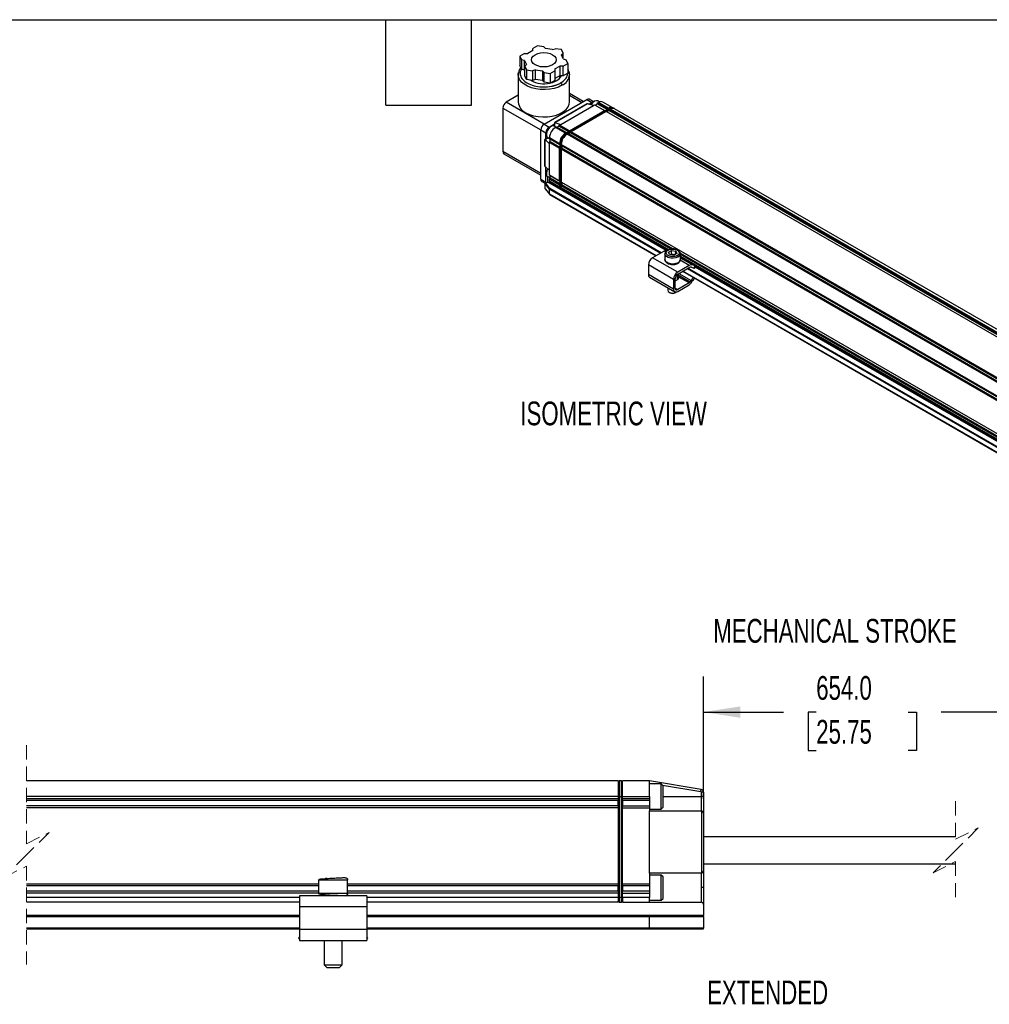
# Model space of a CAD drawing. Header units: millimetres. Extents: x 16 to 683, y 16 to 524.
# Tile 4 of 7: x 258 to 474, y 305 to 524. Entities that reach past the tile are written whole.
import ezdxf

# ---------------------------------------------------------------- set-up
doc = ezdxf.new("R2010")
doc.units = ezdxf.units.MM
doc.header["$LTSCALE"] = 2.5
doc.linetypes.add('HIDDEN', pattern=[1.905, 1.27, -0.635])
doc.layers.add('DIMENSIONS', color=140, linetype='Continuous', lineweight=25)
doc.layers.add('TEXT', color=140, linetype='Continuous', lineweight=25)
doc.styles.add('SLDTEXTSTYLE0', font='TXT', dxfattribs={"width": 0.7})
doc.dimstyles.new('SLDDIMSTYLE2', dxfattribs={"dimtxt": 5.39502, "dimasz": 8.255, "dimexe": 0, "dimexo": 0.0625, "dimgap": 1.348755, "dimtad": 0, "dimtih": 1, "dimtoh": 1, "dimrnd": 1e-09, "dimzin": 4, "dimdsep": 46, "dimtxsty": 'SLDTEXTSTYLE0', "dimsah": 1, "dimcen": 0.09, "dimadec": 0, "dimazin": 1, "dimtfac": 1, "dimtofl": 0, "dimtmove": 0, "dimatfit": 3, "dimfxl": 0, "dimfrac": 2, "dimtolj": 1, "dimtzin": 12, "dimarcsym": 0})

# ---------------------------------------------------------------- blocks, each defined once
blk = doc.blocks.new('_D_8')
at = {"layer": 'DIMENSIONS'}
for p, q in [((410.47, 350.31), (410.47, 377.58)), ((520.13, 348.71), (520.13, 377.58)), ((484.76, 373.17), (481.23, 366.11)), ((486.52, 369.64), (484.76, 373.17)), ((410.47, 369.64), (428.29, 369.64)), ((435.6, 369.64), (433.78, 369.64)), ((433.78, 369.64), (433.78, 361.06)), ((456.12, 369.64), (457.93, 369.64)), ((457.93, 369.64), (457.93, 361.06)), ((479.47, 369.64), (463.43, 369.64)), ((481.23, 366.11), (479.47, 369.64)), ((520.13, 369.64), (486.52, 369.64)), ((433.78, 361.06), (435.6, 361.06)), ((457.93, 361.06), (456.12, 361.06))]:
    blk.add_line(p, q, dxfattribs=at)
for points in [[(410.47, 369.64), (418.73, 368.37), (418.73, 370.91)], [(520.13, 369.64), (511.88, 370.91), (511.88, 368.37)]]:
    blk.add_solid(points, dxfattribs=at)
at = {"layer": 'DIMENSIONS', "char_height": 5.292, "attachment_point": 1, "style": 'SLDTEXTSTYLE0'}
for s, insert in [('654.0', (435.6, 377.67)), ('25.75', (435.6, 367.89))]:
    blk.add_mtext(s, dxfattribs=dict(at, insert=insert))

msp = doc.modelspace()

# ---------------------------------------------------------------- linework, layer by layer
for p, q in [((373.506, 518.027), (372.485, 517.438)), ((374.9, 517.812), (373.506, 518.027)), ((374.9, 517.812), (375.272, 517.439)), ((370.624, 516.364), (369.604, 515.775)), ((369.604, 515.775), (369.977, 514.97)), ((369.604, 515.775), (369.604, 513.626)), ((370.624, 516.364), (371.369, 516.364)), ((372.485, 517.008), (371.369, 516.364)), ((372.485, 517.008), (372.485, 517.438)), ((376.797, 517.203), (375.272, 517.439)), ((376.797, 517.203), (377.442, 517.418)), ((378.836, 517.203), (377.442, 517.418)), ((379.21, 516.398), (378.836, 517.203)), ((379.21, 516.398), (378.837, 516.026)), ((379.246, 515.145), (378.837, 516.026)), ((379.21, 515.224), (379.21, 516.398)), ((369.977, 512.821), (369.604, 513.626)), ((370.622, 514.755), (369.977, 514.97)), ((369.977, 514.97), (369.977, 512.821)), ((370.622, 514.755), (371.031, 513.874)), ((370.622, 512.606), (370.622, 514.755)), ((370.658, 513.502), (371.031, 513.874)), ((370.658, 513.502), (371.032, 512.698)), ((370.658, 511.354), (370.658, 513.502)), ((377.383, 512.892), (378.499, 513.536)), ((379.244, 513.536), (378.499, 513.536)), ((378.499, 513.536), (378.499, 511.388)), ((379.244, 513.536), (380.264, 514.126)), ((379.244, 511.388), (379.244, 513.536)), ((379.246, 515.145), (379.891, 514.93)), ((380.264, 514.126), (379.891, 514.93)), ((380.264, 514.126), (380.264, 511.977)), ((369.341, 512.207), (369.223, 511.602)), ((369.223, 511.598), (369.223, 505.495)), ((370.622, 512.606), (369.977, 512.821)), ((370.658, 512.528), (370.622, 512.606)), ((371.032, 510.549), (370.658, 511.354)), ((371.032, 512.698), (372.426, 512.482)), ((371.032, 512.698), (371.032, 510.549)), ((373.071, 512.697), (372.426, 512.482)), ((372.426, 512.482), (372.426, 510.333)), ((373.071, 512.697), (374.596, 512.461)), ((373.071, 510.548), (373.071, 512.697)), ((374.968, 512.089), (374.596, 512.461)), ((374.596, 512.461), (374.596, 510.312)), ((374.968, 512.089), (376.362, 511.873)), ((374.968, 509.94), (374.968, 512.089)), ((376.362, 511.873), (377.383, 512.462)), ((376.362, 511.873), (376.362, 509.724)), ((377.383, 512.892), (377.383, 512.462)), ((377.383, 512.462), (377.383, 510.313)), ((378.499, 511.388), (377.383, 510.743)), ((379.244, 511.388), (378.499, 511.388)), ((378.513, 510.877), (378.513, 511.388)), ((380.264, 511.977), (379.244, 511.388)), ((380.644, 511.594), (380.594, 511.883)), ((380.644, 505.495), (380.644, 511.598)), ((372.426, 510.333), (371.032, 510.549)), ((372.087, 510.298), (371.899, 510.415)), ((373.071, 510.548), (372.426, 510.333)), ((374.596, 510.312), (373.071, 510.548)), ((374.968, 509.94), (374.596, 510.312)), ((376.362, 509.724), (374.968, 509.94)), ((377.383, 510.313), (376.362, 509.724)), ((369.223, 507.033), (366.542, 505.485)), ((383.709, 505.641), (380.644, 507.41)), ((380.644, 507.054), (383.401, 505.463)), ((374.99, 500.608), (366.542, 505.485)), ((374.99, 500.608), (384.517, 506.108)), ((384.487, 505.139), (377.302, 500.991)), ((377.342, 500.968), (384.627, 505.174)), ((378.682, 500.548), (385.976, 504.759)), ((384.517, 506.108), (385.634, 505.463)), ((385.976, 504.759), (384.673, 505.163)), ((384.96, 505.074), (385.634, 505.463)), ((386.017, 505.598), (385.043, 506.16)), ((385.976, 504.759), (386.236, 504.909)), ((386.199, 505.704), (386.05, 505.618)), ((386.236, 504.909), (388.469, 503.62)), ((386.236, 504.909), (386.385, 504.866)), ((386.385, 504.866), (386.832, 505.124)), ((386.385, 504.866), (388.601, 503.587)), ((386.832, 505.124), (386.981, 505.339)), ((389.048, 503.845), (386.832, 505.124)), ((387.351, 505.537), (386.936, 505.777)), ((386.981, 505.339), (387.167, 505.446)), ((389.214, 504.05), (386.981, 505.339)), ((387.167, 505.446), (389.4, 504.157)), ((390.321, 504.248), (388.088, 505.537)), ((365.797, 504.195), (365.797, 494.483)), ((365.797, 504.195), (374.245, 499.319)), ((389.494, 504.103), (379.818, 498.517)), ((380.001, 498.411), (389.677, 503.997)), ((380.654, 499.108), (388.469, 503.62)), ((388.842, 503.405), (381.026, 498.893)), ((388.595, 503.584), (388.469, 503.62)), ((649.355, 353.014), (388.842, 503.405)), ((388.968, 503.369), (388.842, 503.405)), ((389.46, 503.653), (388.968, 503.369)), ((388.99, 503.362), (388.968, 503.369)), ((389.437, 503.62), (388.99, 503.362)), ((649.486, 352.981), (388.99, 503.362)), ((389.214, 504.05), (389.088, 503.868)), ((389.4, 504.157), (389.214, 504.05)), ((389.46, 503.653), (389.437, 503.62)), ((649.933, 353.239), (389.437, 503.62)), ((389.586, 503.835), (389.46, 503.653)), ((389.494, 504.103), (389.677, 503.997)), ((389.772, 503.942), (389.586, 503.835)), ((650.099, 353.444), (389.586, 503.835)), ((389.677, 503.997), (389.725, 503.915)), ((650.285, 353.551), (389.772, 503.942)), ((390.598, 504.088), (390.415, 504.194)), ((651.206, 353.643), (390.693, 504.033)), ((374.99, 500.608), (376.106, 499.963)), ((376.106, 499.963), (377.302, 500.654)), ((376.523, 500.118), (376.374, 500.032)), ((377.662, 499.959), (377.26, 500.191)), ((377.302, 500.991), (377.302, 500.167)), ((377.379, 500.952), (378.682, 500.548)), ((377.379, 500.122), (377.379, 500.952)), ((377.826, 499.925), (378.272, 500.182)), ((378.272, 500.182), (378.421, 500.397)), ((380.488, 498.903), (378.272, 500.182)), ((378.421, 500.397), (378.682, 500.548)), ((380.654, 499.108), (378.421, 500.397)), ((374.245, 499.319), (375.362, 498.674)), ((374.245, 488.317), (374.245, 499.319)), ((375.362, 497.345), (375.362, 498.674)), ((375.481, 498.485), (375.481, 498.313)), ((377.491, 499.86), (377.677, 499.968)), ((379.724, 498.571), (377.491, 499.86)), ((377.677, 499.968), (379.91, 498.679)), ((377.677, 499.968), (377.826, 499.925)), ((380.041, 498.646), (377.826, 499.925)), ((379.91, 498.679), (379.724, 498.571)), ((379.818, 498.517), (379.724, 498.462)), ((380.001, 498.411), (379.818, 498.517)), ((380.036, 498.642), (379.91, 498.679)), ((380.001, 498.411), (380.049, 498.328)), ((380.282, 498.464), (380.096, 498.356)), ((640.609, 347.965), (380.096, 498.356)), ((640.795, 348.073), (380.282, 498.464)), ((380.408, 498.427), (380.282, 498.464)), ((380.9, 498.712), (380.408, 498.427)), ((380.431, 498.421), (380.408, 498.427)), ((380.877, 498.679), (380.431, 498.421)), ((640.927, 348.04), (380.431, 498.421)), ((380.654, 499.108), (380.528, 498.926)), ((380.9, 498.712), (380.877, 498.679)), ((641.373, 348.298), (380.877, 498.679)), ((381.026, 498.893), (380.9, 498.712)), ((641.539, 348.502), (381.026, 498.893)), ((375.828, 497.614), (375.114, 497.202)), ((375.114, 497.202), (375.114, 491.354)), ((375.154, 491.216), (375.154, 497.179)), ((375.186, 497.154), (375.905, 497.57)), ((376.188, 496.229), (375.186, 497.154)), ((375.786, 497.638), (376.188, 497.406)), ((376.188, 497.604), (378.421, 496.315)), ((376.188, 497.389), (376.188, 497.604)), ((378.421, 496.1), (376.188, 497.389)), ((376.3, 497.282), (376.188, 497.389)), ((376.188, 496.53), (376.3, 496.766)), ((376.188, 496.53), (378.421, 495.241)), ((376.188, 496.229), (376.188, 496.53)), ((376.188, 490.255), (376.188, 496.229)), ((378.516, 496.003), (376.3, 497.282)), ((376.3, 496.766), (376.3, 497.282)), ((376.3, 496.766), (378.516, 495.487)), ((378.421, 496.315), (378.421, 496.1)), ((378.421, 496.1), (378.516, 496.009)), ((378.516, 496.261), (378.516, 496.37)), ((378.516, 496.261), (378.699, 496.155)), ((378.516, 496.261), (378.516, 486.591)), ((378.699, 486.485), (378.699, 496.155)), ((378.699, 496.155), (378.794, 496.155)), ((639.306, 345.709), (378.793, 496.1)), ((378.793, 496.1), (378.793, 495.885)), ((639.306, 345.494), (378.793, 495.885)), ((378.793, 495.885), (378.888, 495.794)), ((378.888, 495.794), (378.905, 495.778)), ((378.888, 495.794), (378.888, 495.226)), ((639.401, 345.397), (378.905, 495.778)), ((378.905, 495.778), (378.905, 495.262)), ((374.245, 489.606), (365.797, 494.483)), ((366.015, 494.001), (374.245, 489.25)), ((378.516, 495.441), (378.421, 495.241)), ((378.421, 487.935), (378.421, 495.241)), ((378.888, 495.226), (378.793, 495.026)), ((639.306, 344.635), (378.793, 495.026)), ((378.793, 495.026), (378.793, 487.72)), ((378.905, 495.262), (378.888, 495.226)), ((639.401, 344.881), (378.905, 495.262)), ((375.186, 491.181), (376.188, 490.255)), ((375.362, 487.672), (375.362, 491.018)), ((375.481, 489.761), (375.481, 489.589)), ((376.188, 489.224), (376.188, 490.255)), ((378.421, 487.935), (376.188, 489.224)), ((376.3, 489.116), (376.188, 489.224)), ((378.516, 487.837), (376.3, 489.116)), ((376.3, 488.601), (376.3, 489.116)), ((374.245, 488.317), (375.362, 487.672)), ((374.464, 487.835), (375.271, 487.369)), ((376.188, 486.13), (375.256, 487.31)), ((375.256, 486.193), (375.256, 487.31)), ((375.335, 487.442), (375.386, 487.471)), ((376.276, 486.251), (375.335, 487.442)), ((375.386, 487.471), (375.816, 487.719)), ((375.786, 488.914), (376.3, 488.618)), ((375.816, 487.719), (375.816, 488.794)), ((402.19, 472.494), (375.816, 487.719)), ((376.188, 488.364), (376.3, 488.601)), ((376.188, 488.364), (378.421, 487.075)), ((376.188, 487.935), (376.188, 488.364)), ((378.421, 486.646), (376.188, 487.935)), ((376.297, 487.694), (378.53, 486.405)), ((378.516, 487.322), (376.3, 488.601)), ((378.421, 487.935), (378.516, 487.844)), ((378.516, 487.275), (378.421, 487.075)), ((378.421, 487.075), (378.421, 486.646)), ((639.306, 337.329), (378.793, 487.72)), ((378.793, 487.72), (378.888, 487.629)), ((378.888, 487.061), (378.793, 486.86)), ((378.888, 487.629), (378.905, 487.612)), ((378.888, 487.629), (378.888, 487.061)), ((378.905, 487.097), (378.888, 487.061)), ((639.401, 337.231), (378.905, 487.612)), ((378.905, 487.612), (378.905, 487.097)), ((403.668, 472.801), (378.905, 487.097)), ((375.256, 486.193), (376.188, 485.012)), ((375.267, 486.156), (376.2, 484.974)), ((376.188, 485.012), (376.188, 486.13)), ((376.188, 486.13), (400.899, 471.864)), ((399.932, 471.305), (376.188, 485.012)), ((376.214, 484.962), (399.901, 471.288)), ((401.048, 471.95), (376.276, 486.251)), ((378.699, 486.485), (378.516, 486.591)), ((378.625, 486.35), (378.808, 486.244)), ((378.699, 486.485), (378.793, 486.485)), ((403.204, 472.769), (378.793, 486.86)), ((378.793, 486.86), (378.793, 486.431)), ((402.696, 472.632), (378.793, 486.431)), ((378.902, 486.19), (402.517, 472.557)), ((401.729, 472.343), (399.158, 470.859)), ((402.059, 472.152), (401.729, 472.343)), ((401.913, 471.718), (401.918, 471.794)), ((401.913, 471.718), (401.913, 470.429)), ((402.702, 472.076), (403.377, 472.465)), ((402.949, 471.544), (402.702, 472.076)), ((403.382, 471.638), (403.162, 471.511)), ((403.377, 472.465), (404.298, 472.323)), ((403.382, 471.638), (403.377, 472.465)), ((404.09, 471.528), (403.382, 471.638)), ((404.545, 471.791), (403.871, 471.401)), ((404.287, 471.641), (404.298, 472.323)), ((404.298, 472.323), (404.545, 471.791)), ((613.931, 351.419), (405.303, 471.857)), ((405.334, 470.429), (405.334, 471.718)), ((404.74, 467.636), (399.158, 470.859)), ((403.871, 471.401), (402.949, 471.544)), ((407.311, 469.12), (405.305, 470.278)), ((613.474, 351.382), (405.334, 471.539)), ((613.03, 351.208), (405.334, 471.109)), ((405.334, 470.931), (612.786, 351.172)), ((408.029, 469.233), (405.334, 470.788)), ((403.81, 466.025), (398.227, 469.247)), ((398.227, 469.247), (398.227, 467.098)), ((404.676, 465.987), (404.676, 467.165)), ((407.311, 469.12), (404.74, 467.636)), ((404.74, 467.206), (407.311, 468.69)), ((405.029, 467.373), (407.737, 465.809)), ((405.855, 467.85), (610.172, 349.901)), ((610.203, 349.918), (405.886, 467.868)), ((406.854, 468.427), (611.171, 350.477)), ((611.319, 350.563), (407.003, 468.513)), ((407.79, 468.766), (408.334, 468.553)), ((408.573, 469.02), (408.029, 469.233)), ((408.573, 469.02), (408.334, 468.553)), ((408.526, 468.503), (408.758, 468.955)), ((612.461, 351.107), (408.658, 468.76)), ((403.81, 463.876), (398.227, 467.098)), ((398.5, 466.496), (404.082, 463.273)), ((403.81, 466.025), (403.81, 463.876)), ((404.182, 464.091), (404.182, 466.239)), ((404.256, 465.745), (404.182, 465.705)), ((404.32, 465.781), (404.256, 465.745)), ((404.666, 465.981), (404.603, 465.945)), ((404.676, 467.089), (407.503, 465.457)), ((407.27, 465.229), (404.74, 463.768)), ((407.27, 465.229), (405.006, 466.536)), ((407.503, 465.457), (407.737, 465.809)), ((407.735, 465.256), (407.97, 465.608)), ((402.571, 464.146), (402.571, 463.596)), ((402.879, 463.166), (403.103, 463.037)), ((404.145, 463.037), (404.368, 463.166)), ((404.182, 464.091), (404.74, 463.768)), ((404.368, 463.166), (404.459, 463.227)), ((404.74, 463.338), (407.27, 464.799)), ((391.473, 354.331), (259.714, 354.331)), ((391.473, 354.331), (391.473, 350.831)), ((391.727, 354.331), (391.473, 354.077)), ((391.727, 354.331), (391.727, 350.831)), ((392.219, 354.331), (391.727, 354.331)), ((392.219, 350.831), (392.219, 354.331)), ((392.219, 354.331), (392.473, 354.077)), ((392.473, 350.831), (392.473, 354.331)), ((398.473, 354.331), (392.473, 354.331)), ((398.473, 350.831), (398.473, 354.331)), ((409.972, 352.414), (398.473, 354.331)), ((398.473, 353.824), (399.632, 353.631)), ((401.073, 353.631), (398.473, 353.631)), ((401.473, 353.231), (401.073, 353.631)), ((401.073, 349.177), (401.073, 353.631)), ((401.362, 353.342), (409.89, 351.921)), ((401.473, 349.414), (401.473, 353.231)), ((409.973, 351.822), (409.973, 350.831)), ((410.473, 351.822), (409.973, 351.822)), ((410.473, 351.822), (410.473, 350.831)), ((391.473, 350.831), (259.714, 350.831)), ((391.473, 350.331), (259.714, 350.331)), ((391.473, 349.931), (259.714, 349.931)), ((391.473, 348.731), (259.714, 348.731)), ((391.473, 350.831), (391.473, 350.331)), ((391.727, 350.831), (391.473, 350.831)), ((391.473, 350.331), (391.473, 349.992)), ((391.473, 348.669), (391.473, 349.992)), ((391.727, 350.831), (391.727, 328.331)), ((391.727, 350.831), (392.219, 350.831)), ((392.219, 350.831), (392.473, 350.831)), ((392.219, 328.331), (392.219, 350.831)), ((392.473, 350.831), (398.473, 350.831)), ((392.473, 350.331), (392.473, 350.831)), ((398.473, 350.331), (392.473, 350.331)), ((392.473, 349.992), (392.473, 350.331)), ((392.473, 349.992), (392.473, 348.669)), ((398.473, 349.931), (392.473, 349.931)), ((392.473, 348.731), (398.473, 348.731)), ((398.473, 350.831), (398.473, 350.331)), ((398.473, 350.331), (398.473, 349.931)), ((398.473, 349.931), (398.473, 348.731)), ((398.473, 348.731), (398.473, 348.331)), ((401.073, 348.031), (401.073, 349.177)), ((401.473, 350.831), (409.973, 350.831)), ((401.473, 348.431), (401.473, 349.414)), ((409.973, 350.831), (409.973, 347.631)), ((410.473, 350.831), (409.973, 350.831)), ((410.473, 350.831), (410.473, 347.131)), ((391.473, 348.331), (259.714, 348.331)), ((391.473, 348.669), (391.473, 348.331)), ((391.473, 348.331), (391.473, 331.331)), ((392.473, 348.331), (392.473, 348.669)), ((392.473, 331.331), (392.473, 348.331)), ((392.473, 348.331), (398.473, 348.331)), ((398.473, 348.331), (398.473, 347.631)), ((398.473, 348.031), (401.073, 348.031)), ((398.473, 333.77), (398.473, 347.631)), ((398.473, 347.631), (409.973, 347.631)), ((401.073, 348.031), (401.473, 348.431)), ((410.035, 347.627), (410.035, 333.773)), ((410.473, 347.131), (410.473, 334.27)), ((466.664, 341.831), (410.473, 341.831)), ((410.473, 335.831), (466.664, 335.831)), ((398.473, 333.77), (398.473, 331.331)), ((409.973, 333.77), (398.473, 333.77)), ((409.973, 333.77), (409.973, 330.531)), ((410.473, 334.27), (410.473, 330.531)), ((324.723, 331.331), (259.714, 331.331)), ((324.723, 332.231), (324.723, 329.231)), ((331.216, 332.231), (324.723, 332.231)), ((326.474, 332.502), (326.47, 332.731)), ((331.223, 332.231), (331.216, 332.231)), ((331.223, 329.231), (331.223, 332.231)), ((391.473, 331.331), (331.223, 331.331)), ((391.473, 331.331), (391.473, 330.992)), ((398.473, 331.331), (392.473, 331.331)), ((392.473, 330.992), (392.473, 331.331)), ((401.073, 333.331), (398.473, 333.331)), ((398.473, 331.331), (398.473, 330.931)), ((401.473, 332.931), (401.073, 333.331)), ((401.073, 329.128), (401.073, 333.331)), ((401.473, 329.329), (401.473, 332.931)), ((324.723, 330.931), (259.714, 330.931)), ((324.723, 329.731), (259.714, 329.731)), ((324.723, 329.331), (259.714, 329.331)), ((331.216, 329.231), (324.723, 329.231)), ((331.223, 329.231), (331.216, 329.231)), ((391.473, 330.931), (331.223, 330.931)), ((391.473, 329.731), (331.223, 329.731)), ((391.473, 329.331), (331.223, 329.331)), ((391.473, 329.669), (391.473, 330.992)), ((391.473, 329.669), (391.473, 329.331)), ((391.473, 329.331), (391.473, 328.331)), ((392.473, 330.992), (392.473, 329.669)), ((398.473, 330.931), (392.473, 330.931)), ((398.473, 329.731), (392.473, 329.731)), ((392.473, 329.331), (392.473, 329.669)), ((392.473, 329.331), (398.473, 329.331)), ((392.473, 328.331), (392.473, 329.331)), ((398.473, 330.931), (398.473, 329.731)), ((398.473, 329.731), (398.473, 329.331)), ((398.473, 329.331), (398.473, 328.331)), ((401.073, 327.731), (401.073, 329.128)), ((401.473, 328.131), (401.473, 329.329)), ((410.473, 330.531), (409.973, 330.531)), ((409.973, 330.531), (409.973, 327.292)), ((410.473, 330.531), (410.473, 326.792)), ((320.473, 328.331), (259.714, 328.331)), ((320.473, 327.331), (259.714, 327.331)), ((320.473, 328.731), (320.473, 326.231)), ((335.473, 328.731), (320.473, 328.731)), ((335.473, 328.731), (335.473, 326.231)), ((391.473, 328.331), (335.473, 328.331)), ((391.473, 327.331), (335.473, 327.331)), ((391.473, 328.331), (391.473, 327.331)), ((391.727, 328.331), (391.473, 328.331)), ((391.727, 327.331), (391.473, 327.585)), ((392.219, 328.331), (391.727, 328.331)), ((391.727, 328.331), (391.727, 327.331)), ((391.727, 327.331), (392.219, 327.331)), ((392.219, 328.331), (392.473, 328.331)), ((392.219, 327.331), (392.219, 328.331)), ((392.219, 327.331), (392.473, 327.585)), ((398.473, 328.331), (392.473, 328.331)), ((392.473, 328.331), (392.473, 327.331)), ((392.473, 327.331), (398.473, 327.331)), ((398.473, 327.331), (398.473, 328.331)), ((398.473, 327.731), (401.073, 327.731)), ((398.473, 327.331), (398.473, 327.292)), ((398.473, 327.292), (409.973, 327.292)), ((401.073, 327.731), (401.473, 328.131)), ((335.473, 326.231), (320.473, 326.231)), ((320.473, 326.231), (320.473, 321.231)), ((335.473, 326.231), (335.473, 321.231)), ((410.473, 326.792), (410.473, 324.331)), ((320.473, 324.331), (259.714, 324.331)), ((259.714, 324.131), (320.473, 324.131)), ((398.461, 324.331), (335.473, 324.331)), ((335.473, 324.131), (398.473, 324.131)), ((410.473, 324.331), (398.461, 324.331)), ((398.473, 321.531), (398.473, 324.131)), ((398.473, 324.131), (410.473, 324.131)), ((410.473, 324.131), (410.473, 324.331)), ((410.473, 324.131), (410.473, 321.531)), ((320.473, 321.531), (259.714, 321.531)), ((259.714, 321.331), (320.473, 321.331)), ((335.473, 321.231), (320.473, 321.231)), ((320.473, 321.231), (320.473, 318.731)), ((398.473, 321.531), (335.473, 321.531)), ((335.473, 321.331), (398.461, 321.331)), ((335.473, 321.231), (335.473, 318.731)), ((398.461, 321.331), (410.473, 321.331)), ((410.473, 321.531), (398.473, 321.531)), ((410.473, 321.331), (410.473, 321.531)), ((320.473, 319.551), (320.26, 319.273)), ((320.26, 319.273), (320.473, 319.109)), ((320.473, 318.731), (335.473, 318.731)), ((320.965, 318.731), (321.053, 318.664)), ((321.053, 318.664), (321.104, 318.731)), ((325.973, 318.731), (325.973, 313.331)), ((329.973, 313.331), (329.973, 318.731)), ((334.843, 318.731), (334.894, 318.664)), ((334.981, 318.731), (334.894, 318.664)), ((335.687, 319.273), (335.473, 319.551)), ((335.687, 319.273), (335.473, 319.109)), ((325.973, 313.331), (326.573, 312.731)), ((325.973, 313.331), (329.969, 313.331)), ((326.573, 312.731), (329.37, 312.731)), ((329.37, 312.731), (329.373, 312.731)), ((329.373, 312.731), (329.973, 313.331)), ((329.969, 313.331), (329.973, 313.331))]:
    msp.add_line(p, q)
at = {"color": 7, "linetype": 'HIDDEN', "lineweight": 18}
for p, q in [((259.714, 362.268), (259.714, 340.331)), ((466.664, 349.768), (466.664, 341.331)), ((259.714, 340.331), (264.714, 342.831)), ((264.714, 342.831), (259.714, 337.831)), ((466.664, 341.331), (471.664, 343.831)), ((471.664, 343.831), (466.664, 338.831)), ((259.714, 337.831), (254.714, 332.831)), ((466.664, 338.831), (461.664, 333.831)), ((461.664, 333.831), (466.664, 336.331)), ((466.664, 336.331), (466.664, 327.893)), ((254.714, 332.831), (259.714, 335.331)), ((259.714, 335.331), (259.714, 313.393))]:
    msp.add_line(p, q, dxfattribs=at)
at = {"flags": 128}
for points in [[(375.649, 516.491), (376.316, 516.332), (376.888, 516.078), (377.327, 515.748), (377.603, 515.363), (377.697, 514.95), (377.603, 514.537), (377.327, 514.153), (376.888, 513.822), (376.316, 513.569), (375.649, 513.409), (374.934, 513.355), (374.219, 513.409), (373.552, 513.569), (372.98, 513.822), (372.541, 514.153), (372.265, 514.537), (372.171, 514.95), (372.265, 515.363), (372.541, 515.748), (372.98, 516.078), (373.552, 516.332), (374.219, 516.491), (374.934, 516.545), (375.649, 516.491)], [(369.223, 511.598), (369.23, 511.75), (369.303, 512.147)], [(378.972, 509.267), (378.161, 508.878), (377.241, 508.582), (376.241, 508.389), (375.198, 508.305), (374.145, 508.333), (373.119, 508.472), (372.155, 508.718), (371.286, 509.062), (370.541, 509.492), (369.945, 509.994), (369.519, 510.55), (369.278, 511.143), (369.223, 511.598)], [(380.54, 512.227), (380.59, 512.053), (380.644, 511.598)], [(370.896, 503.164), (371.707, 502.776), (372.627, 502.48), (373.627, 502.286), (374.67, 502.202), (375.723, 502.23), (376.749, 502.37), (377.713, 502.615), (378.582, 502.959), (379.327, 503.389), (379.923, 503.891), (380.348, 504.448), (380.59, 505.04), (380.644, 505.495)], [(386.936, 505.777), (386.885, 505.803), (386.555, 505.837), (386.177, 505.691), (385.802, 505.384), (385.481, 504.958), (385.459, 504.919)], [(377.26, 500.191), (377.03, 500.259), (376.666, 500.189), (376.284, 499.948), (375.934, 499.567), (375.663, 499.098), (375.508, 498.604), (375.491, 498.152), (375.613, 497.803), (375.786, 497.638)], [(375.79, 490.623), (375.586, 490.177), (375.485, 489.692), (375.523, 489.274), (375.697, 488.98), (375.786, 488.914)], [(404.833, 471.02), (404.347, 470.823), (403.773, 470.735), (403.181, 470.765), (402.643, 470.909), (402.223, 471.152), (401.971, 471.463), (401.913, 471.718)], [(404.833, 469.731), (404.347, 469.534), (403.773, 469.445), (403.181, 469.475), (402.643, 469.62), (402.223, 469.863), (401.971, 470.174), (401.913, 470.429)], [(408.334, 468.553), (408.43, 468.517), (408.495, 468.5), (408.525, 468.501), (408.526, 468.503)], [(402.571, 463.596), (402.651, 463.363), (402.879, 463.166), (403.221, 463.035), (403.624, 462.988), (404.027, 463.035), (404.368, 463.166)], [(409.89, 351.921), (409.906, 352.017), (409.921, 352.11), (409.936, 352.195), (409.948, 352.27), (409.958, 352.331), (409.966, 352.377), (409.97, 352.405), (409.972, 352.414)]]:
    msp.add_lwpolyline(points, dxfattribs=at)
for centre, radius, start, end in [((375.942, 513.15), 3.395, 279.50544, 328.73646), ((377.815, 511.863), 2.842, 294.02892, 354.65094), ((374.943, 515.851), 6.244, 242.78192, 281.9921), ((367.413, 504.122), 1.618, 122.60548, 177.39452), ((372.053, 505.76), 2.842, 185.34906, 245.97108), ((384.825, 505.677), 0.529, 65.69288, 125.61758), ((386.994, 504.09), 1.796, 121.71338, 151.94419), ((385.984, 504.909), 0.656, 91.61034, 122.32423), ((387.706, 504.693), 0.927, 65.69288, 125.61758), ((389.929, 503.472), 0.866, 59.63611, 127.6786), ((390.034, 503.349), 0.927, 65.69288, 125.61758), ((390.207, 503.312), 0.866, 59.63611, 127.6786), ((390.312, 503.189), 0.927, 65.69288, 125.61758), ((375.861, 499.245), 1.618, 122.60548, 177.39452), ((376.978, 498.601), 1.618, 122.60548, 177.39452), ((377.362, 498.43), 1.882, 121.66607, 178.33931), ((379.016, 497.475), 2.831, 122.60548, 177.39452), ((381.249, 496.186), 2.831, 122.60548, 177.39452), ((381.344, 496.132), 2.831, 122.60548, 177.39452), ((381.138, 496.25), 2.626, 122.60548, 177.39452), ((381.527, 496.026), 2.831, 122.60548, 177.39452), ((381.621, 495.972), 2.831, 122.60548, 177.39452), ((366.298, 494.419), 0.505, 172.74417, 235.94365), ((377.336, 489.689), 1.857, 148.55477, 177.78733), ((374.761, 488.26), 0.519, 173.70115, 234.98667), ((376.173, 487.666), 0.812, 179.52731, 193.8695), ((375.976, 488.801), 0.161, 148.893, 182.55119), ((376.446, 487.906), 0.259, 173.70115, 234.98667), ((378.661, 486.614), 0.243, 172.45185, 250.7783), ((378.766, 486.559), 0.252, 172.74417, 235.94365), ((378.939, 486.453), 0.243, 172.45185, 250.7783), ((379.044, 486.399), 0.252, 172.74417, 235.94365), ((402.23, 471.564), 0.926, 81.54338, 122.7576), ((404.522, 471.772), 0.814, 292.47641, 356.20345), ((400.247, 469.155), 2.022, 122.60548, 177.39452), ((403.27, 470.78), 1.352, 231.3053, 261.1153), ((404.522, 470.483), 0.814, 292.47641, 356.20345), ((405.83, 465.933), 2.022, 122.60548, 177.39452), ((405.394, 466.184), 1.213, 122.60548, 177.39452), ((407.788, 468.424), 0.844, 73.44019, 124.40371), ((407.629, 468.226), 0.563, 73.44019, 124.40371), ((408.891, 469.723), 0.772, 245.62448, 258.42813), ((398.853, 467.019), 0.631, 172.74417, 235.94365), ((403.903, 466.83), 1.128, 291.66932, 308.3253), ((404.449, 466.496), 0.559, 292.85477, 4.08578), ((406.887, 465.851), 0.731, 301.60274, 327.3774), ((406.505, 466.044), 1.461, 301.60274, 327.3774), ((410.47, 464.007), 3.273, 131.82578, 146.59295), ((409.846, 464.402), 2.23, 123.61077, 147.25938), ((403.624, 464.012), 1.105, 241.87054, 298.12409), ((404.377, 463.784), 0.575, 170.78596, 309.20329), ((404.522, 464.035), 0.345, 170.78596, 309.20329), ((409.873, 351.822), 0.6, 359.99979, 80.53786), ((409.973, 347.131), 0.5, 82.87539, 90.00001), ((409.973, 347.131), 0.5, 359.9999, 82.87501), ((409.973, 334.269), 0.5, 269.99946, 277.126), ((409.973, 334.27), 0.5, 277.12479, 0.00025), ((409.973, 326.792), 0.5, 0.00015, 89.99985), ((397.661, 324.18), 0.814, 356.4916, 10.6333), ((397.661, 321.481), 0.814, 349.36662, 3.50848)]:
    msp.add_arc(centre, radius, start, end)
for centre, major_axis, ratio, start_param, end_param in [((384.487, 504.835), (0.186, 0.322), 0.5773346, 0.2269334, 0.7853575), ((384.487, 505.056), (0.262, 0.043), 0.4344249, 0.7137739, 0.9406667), ((377.565, 500.839), (0.263, -0.152), 0.0000704, 2.5831279, 3.1416333), ((377.565, 501.06), (0.262, 0.043), 0.4344249, 3.6284738, 3.8553666), ((375.377, 497.05), (0.263, -0.152), 0.0000704, 2.5831279, 3.141552), ((375.186, 496.94), (-0.094, 0.249), 0.4345188, 5.5695037, 5.7963965), ((375.377, 491.506), (0.186, 0.322), 0.5773346, 2.3562351, 2.9147405), ((375.186, 491.396), (-0.094, 0.249), 0.4345188, 2.2010183, 2.4279111), ((375.335, 487.356), (0.0597, 0.0912), 0.5749311, 0.8504216, 2.4212179), ((375.335, 486.239), (0.0597, 0.0912), 0.5749311, 2.4212179, 2.9516965), ((376.276, 486.165), (0.0695, 0.0804), 0.6684067, 0.9128173, 2.4836136), ((376.276, 485.047), (0.0695, 0.0804), 0.6684067, 2.4836136, 3.2690931)]:
    msp.add_ellipse(centre, major_axis=major_axis, ratio=ratio, start_param=start_param, end_param=end_param)
for points, knots in [([(369.821, 513.157), (369.813, 513.149), (369.595, 512.933), (369.407, 512.607), (369.353, 512.281), (369.341, 512.207)], [0, 0, 0, 0, 0.0288716, 0.7809323, 1, 1, 1, 1]), ([(369.962, 512.854), (369.85, 512.668), (369.544, 512.16), (369.691, 511.258), (370.352, 510.301), (371.549, 509.52), (373.114, 509.017), (374.896, 508.816), (376.053, 508.972), (376.631, 509.05)], [0, 0, 0, 0, 0.0874323, 0.2395269, 0.3916215, 0.5437161, 0.6958108, 0.8479054, 1, 1, 1, 1]), ([(378.674, 509.783), (379.043, 510.047), (379.782, 510.577), (380.243, 511.361), (380.175, 511.808), (380.159, 511.916)], [0, 0, 0, 0, 0.43140629, 0.86281257, 1, 1, 1, 1]), ([(380.594, 511.883), (380.578, 512.044), (380.545, 512.378), (380.355, 512.681), (380.256, 512.838)], [0, 0, 0, 0, 0.4796646, 1, 1, 1, 1]), ([(376.631, 509.05), (376.679, 509.059), (376.775, 509.079), (376.916, 509.11), (377.056, 509.144), (377.24, 509.193), (377.465, 509.259), (377.727, 509.347), (377.98, 509.443), (378.223, 509.548), (378.456, 509.661), (378.602, 509.742), (378.674, 509.783)], [0, 0, 0, 0, 0.0625081, 0.1249797, 0.1874663, 0.2500192, 0.3749562, 0.5000127, 0.6249498, 0.7500063, 0.8749733, 1, 1, 1, 1]), ([(378.674, 509.783), (378.709, 509.762), (378.747, 509.733), (378.82, 509.657), (378.856, 509.611), (378.914, 509.51), (378.937, 509.456), (378.966, 509.355), (378.972, 509.307), (378.972, 509.267)], [0, 0, 0, 0, 0.25, 0.25, 0.5, 0.5, 0.75, 0.75, 1, 1, 1, 1]), ([(402.469, 472.537), (402.401, 472.493), (402.255, 472.399), (402.08, 472.212), (401.943, 471.981), (401.923, 471.812), (401.913, 471.722)], [0, 0, 0, 0, 0.1983598, 0.4298726, 0.6970642, 1, 1, 1, 1]), ([(404.647, 471.342), (404.562, 471.293), (404.455, 471.243), (404.184, 471.158), (404.019, 471.122), (403.637, 471.09), (403.419, 471.096), (403.094, 471.153), (402.986, 471.18), (402.782, 471.25), (402.686, 471.293), (402.515, 471.392), (402.441, 471.447), (402.319, 471.565), (402.272, 471.627), (402.173, 471.815), (402.164, 471.941), (402.218, 472.162), (402.28, 472.257), (402.429, 472.413), (402.515, 472.475), (402.6, 472.524)], [0, 0, 0, 0, 0.125, 0.125, 0.25, 0.25, 0.375, 0.375, 0.4375, 0.4375, 0.5, 0.5, 0.5625, 0.5625, 0.625, 0.625, 0.75, 0.75, 0.875, 0.875, 1, 1, 1, 1]), ([(403.793, 472.797), (403.674, 472.805), (403.367, 472.824), (402.889, 472.736), (402.605, 472.602), (402.469, 472.537)], [0, 0, 0, 0, 0.2482681, 0.6383184, 1, 1, 1, 1]), ([(402.471, 472.533), (402.475, 472.537), (402.491, 472.554), (402.538, 472.552), (402.58, 472.533), (402.6, 472.524)], [0, 0, 0, 0, 0.1252976, 0.5796837, 1, 1, 1, 1]), ([(402.6, 472.524), (402.686, 472.573), (402.792, 472.623), (403.063, 472.709), (403.228, 472.745), (403.61, 472.776), (403.828, 472.771), (404.154, 472.714), (404.262, 472.686), (404.466, 472.616), (404.562, 472.573), (404.732, 472.475), (404.807, 472.419), (404.928, 472.302), (404.975, 472.239), (405.074, 472.051), (405.084, 471.925), (405.029, 471.705), (404.967, 471.61), (404.819, 471.453), (404.732, 471.392), (404.647, 471.342)], [0, 0, 0, 0, 0.125, 0.125, 0.25, 0.25, 0.375, 0.375, 0.4375, 0.4375, 0.5, 0.5, 0.5625, 0.5625, 0.625, 0.625, 0.75, 0.75, 0.875, 0.875, 1, 1, 1, 1]), ([(405.334, 471.715), (405.32, 471.825), (405.293, 472.045), (405.082, 472.327), (404.788, 472.548), (404.42, 472.704), (404.08, 472.795), (403.857, 472.797), (403.793, 472.797)], [0, 0, 0, 0, 0.18734675, 0.37589711, 0.55766443, 0.72802446, 0.92223046, 1, 1, 1, 1]), ([(401.913, 470.432), (401.927, 470.323), (401.955, 470.103), (402.166, 469.82), (402.459, 469.599), (402.828, 469.443), (403.168, 469.352), (403.391, 469.351), (403.454, 469.35)], [0, 0, 0, 0, 0.1873468, 0.3758971, 0.5576644, 0.7280245, 0.9222305, 1, 1, 1, 1]), ([(403.454, 469.35), (403.574, 469.342), (403.88, 469.323), (404.359, 469.411), (404.642, 469.546), (404.779, 469.61)], [0, 0, 0, 0, 0.24826808, 0.63831843, 1, 1, 1, 1]), ([(404.647, 471.342), (404.669, 471.33), (404.693, 471.311), (404.739, 471.264), (404.761, 471.235), (404.797, 471.172), (404.811, 471.138), (404.829, 471.075), (404.833, 471.045), (404.833, 471.02)], [0, 0, 0, 0, 0.25, 0.25, 0.5, 0.5, 0.75, 0.75, 1, 1, 1, 1]), ([(404.833, 469.731), (404.83, 469.703), (404.822, 469.645), (404.789, 469.605), (404.764, 469.604), (404.763, 469.604)], [0, 0, 0, 0, 0.4739962, 0.9864134, 1, 1, 1, 1]), ([(404.779, 469.61), (404.846, 469.654), (404.992, 469.749), (405.166, 469.935), (405.294, 470.143), (405.312, 470.288), (405.32, 470.354)], [0, 0, 0, 0, 0.215711, 0.467475, 0.7580387, 1, 1, 1, 1]), ([(404.676, 466.982), (404.736, 466.944), (404.878, 466.855), (404.972, 466.671), (404.998, 466.568), (405.006, 466.536)], [0, 0, 0, 0, 0.3340114, 0.7918093, 1, 1, 1, 1]), ([(404.943, 466.246), (404.931, 466.277), (404.887, 466.386), (404.782, 466.498), (404.676, 466.539), (404.676, 466.539)], [0, 0, 0, 0, 0.2868529, 0.9994905, 1, 1, 1, 1]), ([(409.89, 351.921), (409.901, 351.918), (409.924, 351.912), (409.951, 351.888), (409.97, 351.858), (409.972, 351.834), (409.973, 351.822)], [0, 0, 0, 0, 0.2484141, 0.499801, 0.748446, 1, 1, 1, 1]), ([(330.701, 332.729), (330.684, 332.727), (330.532, 332.707), (330.25, 332.698), (329.813, 332.671), (329.296, 332.647), (328.665, 332.618), (327.959, 332.584), (327.231, 332.548), (326.544, 332.506), (325.944, 332.47), (325.404, 332.401), (324.975, 332.405), (324.771, 332.264), (324.723, 332.231)], [0, 0, 0, 0, 0.0086706, 0.0762448, 0.1403622, 0.2270541, 0.3340647, 0.4548696, 0.5794771, 0.6968762, 0.7979979, 0.8776693, 0.9715359, 1, 1, 1, 1]), ([(330.717, 332.731), (330.788, 332.722), (330.935, 332.703), (331.102, 332.568), (331.199, 332.4), (331.21, 332.286), (331.216, 332.231)], [0, 0, 0, 0, 0.26996859, 0.56204468, 0.78949798, 1, 1, 1, 1]), ([(331.223, 332.231), (331.218, 332.295), (331.21, 332.401), (331.145, 332.485), (331.119, 332.518)], [0, 0, 0, 0, 0.6019076, 1, 1, 1, 1]), ([(324.723, 329.231), (324.771, 329.198), (324.975, 329.056), (325.404, 329.06), (325.944, 328.991), (326.544, 328.955), (327.231, 328.913), (327.959, 328.877), (328.665, 328.844), (329.296, 328.814), (329.813, 328.79), (330.25, 328.764), (330.532, 328.754), (330.684, 328.735), (330.701, 328.733)], [0, 0, 0, 0, 0.02846413, 0.12233068, 0.2020021, 0.30312385, 0.42052292, 0.54513039, 0.66593528, 0.77294594, 0.85963777, 0.92375524, 0.99132943, 1, 1, 1, 1]), ([(331.216, 329.231), (331.207, 329.16), (331.189, 329.012), (331.054, 328.845), (330.886, 328.747), (330.772, 328.736), (330.717, 328.731)], [0, 0, 0, 0, 0.2705558, 0.5628105, 0.7899759, 1, 1, 1, 1]), ([(330.888, 328.763), (330.893, 328.764), (330.965, 328.776), (331.083, 328.872), (331.202, 329.036), (331.216, 329.167), (331.223, 329.231)], [0, 0, 0, 0, 0.0263421, 0.3607447, 0.6935507, 1, 1, 1, 1])]:
    msp.add_open_spline(points, degree=3, knots=knots)
at = {"layer": 'TEXT'}
for p, q in [((15.875, 523.875), (682.625, 523.875)), ((339.725, 504.825), (339.725, 523.875)), ((358.775, 504.825), (358.775, 523.875)), ((339.725, 504.825), (358.775, 504.825))]:
    msp.add_line(p, q, dxfattribs=at)

# ---------------------------------------------------------------- texts
at = {"layer": 'DIMENSIONS', "attachment_point": 1, "style": 'SLDTEXTSTYLE0'}
for s, insert, char_height in [('ISOMETRIC VIEW', (369.691, 438.812), 5.29167), ('MECHANICAL STROKE', (412.666, 390.389), 5.29167), ('EXTENDED', (411.292, 309.841), 5.2917)]:
    msp.add_mtext(s, dxfattribs=dict(at, insert=insert, char_height=char_height))

# ---------------------------------------------------------------- dimensions: what is measured, and where the dimension line sits
at = {"layer": 'DIMENSIONS'}
dim = msp.add_linear_dim(base=(520.131, 369.638), p1=(410.473, 347.131), p2=(520.131, 345.531), text='654.0', dimstyle='SLDDIMSTYLE2', dxfattribs=at)
dim.commit()
dim.dimension.update_dxf_attribs({"geometry": '_D_8', "text_midpoint": (445.856, 369.638), "dimtype": 160})

doc.saveas('drawing.dxf')
